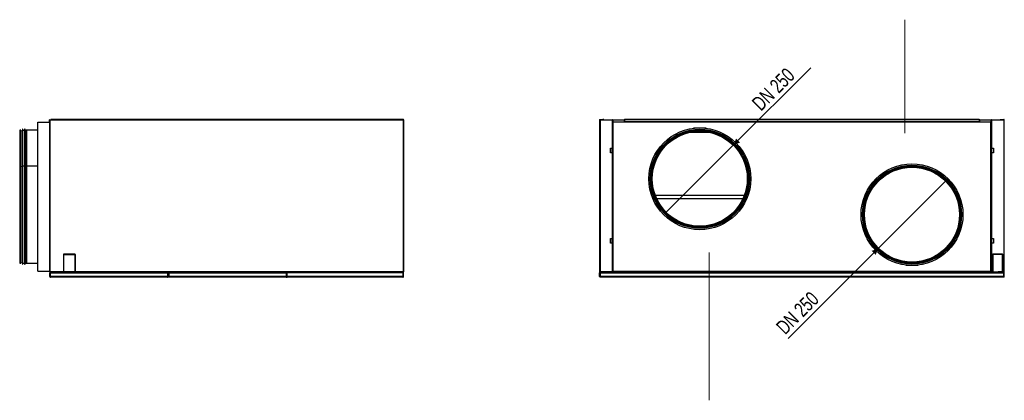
# Model space of a CAD drawing. Header units: millimetres. Extents: x 318 to 5748, y 314 to 3952.
# Tile 23 of 23: x 3235 to 5748, y 1723 to 2696. Entities that reach past the tile are written whole.
import ezdxf

# ---------------------------------------------------------------- set-up
doc = ezdxf.new("R2010")
doc.units = ezdxf.units.MM
doc.header["$LTSCALE"] = 5
doc.styles.add('SLDTEXTSTYLE0', font='TXT', dxfattribs={"width": 0.75})
doc.dimstyles.new('SLDDIMSTYLE1', dxfattribs={"dimtxt": 37.041667, "dimasz": 15, "dimexe": 0, "dimexo": 0.0625, "dimgap": 9.260417, "dimtad": 1, "dimdec": 0, "dimrnd": 1e-09, "dimzin": 12, "dimdsep": 46, "dimtxsty": 'SLDTEXTSTYLE0', "dimblk1": 'NONE', "dimsah": 1, "dimcen": 0, "dimadec": 0, "dimazin": 3, "dimtfac": 1, "dimtdec": 0, "dimtmove": 0, "dimatfit": 3, "dimldrblk": 'NONE', "dimfxl": 1, "dimfrac": 2, "dimtolj": 1, "dimtzin": 12, "dimarcsym": 0})

# ---------------------------------------------------------------- blocks, each defined once
blk = doc.blocks.new('_D')
at = {"color": 7, "linetype": 'Continuous', "lineweight": 0}
for q in [(5253.7, 2572.4), (4883.2, 2201.9)]:
    blk.add_line((5057.6, 2376.3), q, dxfattribs=at)
at = {"color": 7, "linetype": 'Continuous', "lineweight": 18}
blk.add_solid([(5057.6, 2376.3), (5073.5, 2381.6), (5062.9, 2392.2)], dxfattribs=at)
at = {"color": 7, "linetype": 'Continuous', "lineweight": 18, "insert": (5100.4, 2486.5), "char_height": 37.04, "attachment_point": 1, "rotation": 45, "style": 'SLDTEXTSTYLE0'}
blk.add_mtext('DN 250', dxfattribs=at)
blk = doc.blocks.new('_None')
blk = doc.blocks.new('_D_1')
at = {"color": 7, "linetype": 'Continuous', "lineweight": 0}
for q in [(5599.2, 2284.7), (5195.8, 1881.3)]:
    blk.add_line((5424.8, 2110.3), q, dxfattribs=at)
at = {"color": 7, "linetype": 'Continuous', "lineweight": 18}
blk.add_solid([(5424.8, 2110.3), (5408.9, 2105), (5419.5, 2094.4)], dxfattribs=at)
at = {"color": 7, "linetype": 'Continuous', "lineweight": 18, "insert": (5162.1, 1915), "char_height": 37.04, "attachment_point": 1, "rotation": 45, "style": 'SLDTEXTSTYLE0'}
blk.add_mtext('DN 250', dxfattribs=at)

msp = doc.modelspace()

# ---------------------------------------------------------------- linework, layer by layer
at = {"color": 5, "linetype": 'Continuous', "lineweight": 18, "true_color": 0x0000ff}
msp.add_line((5493.4, 2695.6), (5493.4, 2406), dxfattribs=at)
at = {"color": 7, "linetype": 'Continuous', "lineweight": 25}
for p, q in [((3311.2, 2433.9), (3311.2, 2439.8)), ((3311.6, 2439.8), (3311.2, 2439.8)), ((3311.6, 2439.8), (3312.9, 2439.8)), ((3311.6, 2439.8), (3311.6, 2051.7)), ((3312.9, 2051.7), (3312.9, 2439.8)), ((3312.9, 2439.8), (3314.9, 2439.8)), ((3314.5, 2440.8), (3314.5, 2440)), ((3314.9, 2440.8), (3314.5, 2440.8)), ((3314.5, 2440), (3314.9, 2440)), ((3314.5, 2440), (3314.5, 2439.8)), ((4213.6, 2440.8), (3314.9, 2440.8)), ((3314.9, 2440.8), (3314.9, 2439.8)), ((3314.9, 2439.8), (4213.6, 2439.8)), ((4213.3, 2441), (4177.3, 2441)), ((4213.6, 2439.8), (4213.6, 2440.8)), ((4213.6, 2439.8), (4213.6, 2051.7)), ((4214.9, 2439.8), (4213.6, 2439.8)), ((4214.9, 2051.7), (4214.9, 2439.8)), ((4714.7, 2439.8), (4714.7, 2051.7)), ((4714.7, 2439.8), (4716, 2439.8)), ((4715.7, 2440.8), (4722.7, 2440.8)), ((4715.7, 2440), (4722.7, 2440)), ((4716, 2439.8), (4716, 2051.7)), ((4716, 2439.8), (4747.4, 2439.8)), ((4722.7, 2440.8), (4722.7, 2440)), ((4725.7, 2440.8), (4722.7, 2440.8)), ((4722.7, 2440), (4725.7, 2440)), ((4725.7, 2440), (4725.7, 2440.8)), ((4747.4, 2367.1), (4747.4, 2439.8)), ((4748.4, 2439.8), (4747.4, 2439.8)), ((4748.4, 2439.8), (4748.4, 2367.1)), ((4748.4, 2439.8), (4777.4, 2439.8)), ((4777.4, 2439.8), (4777.6, 2439.8)), ((4778.4, 2439.8), (4777.6, 2439.8)), ((4777.6, 2439.8), (4777.6, 2436.8)), ((4778.4, 2439.8), (4778.4, 2436.8)), ((5683.7, 2441), (4778.7, 2441)), ((4778.7, 2441), (4778.7, 2440.7)), ((4778.7, 2440.7), (5683.7, 2440.7)), ((4778.7, 2440.7), (4778.7, 2434.9)), ((5683.7, 2440.7), (5683.7, 2441)), ((5683.7, 2440.7), (5683.7, 2434.9)), ((5683.9, 2436.8), (5683.9, 2439.8)), ((5684.7, 2439.8), (5683.9, 2439.8)), ((5684.7, 2436.8), (5684.7, 2439.8)), ((5684.7, 2439.8), (5684.9, 2439.8)), ((5684.9, 2439.8), (5713.9, 2439.8)), ((5713.9, 2367.1), (5713.9, 2439.8)), ((5714.9, 2439.8), (5713.9, 2439.8)), ((5714.9, 2439.8), (5714.9, 2367.1)), ((5714.9, 2439.8), (5746.3, 2439.8)), ((5736.6, 2440.8), (5736.6, 2440)), ((5736.6, 2440.8), (5739.6, 2440.8)), ((5736.6, 2440), (5739.6, 2440)), ((5739.6, 2440), (5739.6, 2440.8)), ((5739.6, 2440.8), (5746.6, 2440.8)), ((5746.6, 2440), (5739.6, 2440)), ((5746.3, 2439.8), (5746.3, 2051.7)), ((5746.3, 2439.8), (5747.6, 2439.8)), ((5747.6, 2051.7), (5747.6, 2439.8)), ((3237.8, 2413.3), (3235.7, 2413.3)), ((3237.8, 2321.7), (3237.8, 2413.3)), ((3242.8, 2415.6), (3241.8, 2415.6)), ((3241.8, 2415.6), (3241.8, 2324)), ((3242.8, 2324), (3242.8, 2415.6)), ((3247.5, 2412.6), (3242.8, 2412.6)), ((3248.5, 2415.6), (3247.5, 2415.6)), ((3247.5, 2415.6), (3247.5, 2324)), ((3248.5, 2324), (3248.5, 2415.6)), ((3251.7, 2412.9), (3248.5, 2411.1)), ((3281.4, 2413.1), (3252.2, 2413.1)), ((3281.4, 2433.9), (3311.4, 2433.9)), ((3281.4, 2052.9), (3281.4, 2433.9)), ((3311.4, 2052.9), (3311.4, 2433.9)), ((3311.6, 2418.1), (3311.4, 2418.1)), ((3311.6, 2413.1), (3311.4, 2413.1)), ((5712.9, 2433.9), (4748.9, 2433.9)), ((4748.9, 2433.9), (4748.9, 2052.9)), ((4777.6, 2436.8), (4778.4, 2436.8)), ((4777.6, 2436.8), (4777.6, 2433.9)), ((4778.4, 2436.8), (4778.4, 2433.9)), ((5683.7, 2434.9), (4778.7, 2434.9)), ((4778.7, 2434.8), (4778.7, 2434.9)), ((4778.7, 2434.8), (4778.7, 2434.1)), ((4781.7, 2434.8), (4778.7, 2434.8)), ((4781.7, 2434.1), (4778.7, 2434.1)), ((4778.7, 2434.1), (4778.7, 2433.9)), ((4781.7, 2434.1), (4781.7, 2434.8)), ((5680.7, 2434.8), (4781.7, 2434.8)), ((5680.7, 2434.1), (4781.7, 2434.1)), ((4986.5, 2418.1), (4954.3, 2418.1)), ((5680.7, 2434.1), (5680.7, 2434.8)), ((5683.7, 2434.8), (5680.7, 2434.8)), ((5683.7, 2434.1), (5680.7, 2434.1)), ((5683.7, 2434.9), (5683.7, 2434.8)), ((5683.7, 2434.1), (5683.7, 2434.8)), ((5683.7, 2434.1), (5683.7, 2433.9)), ((5683.9, 2436.8), (5684.7, 2436.8)), ((5683.9, 2433.9), (5683.9, 2436.8)), ((5684.7, 2433.9), (5684.7, 2436.8)), ((5712.9, 2052.9), (5712.9, 2433.9)), ((5713.5, 2418.1), (5712.9, 2418.1)), ((5713.5, 2418.1), (5713.5, 2432.6)), ((3241.8, 2411.1), (3238, 2412)), ((4996.3, 2407.5), (4944.5, 2407.5)), ((5713.2, 2403.3), (5712.9, 2403.3)), ((5713.2, 2403.3), (5713.2, 2400.3)), ((5713.2, 2400.3), (5713.2, 2375.8)), ((4742.4, 2367.1), (4747.4, 2367.1)), ((4742.4, 2355.1), (4742.4, 2367.1)), ((4746.9, 2366.6), (4746.4, 2366.1)), ((4746.4, 2366.1), (4746.4, 2356.1)), ((4747.6, 2366.6), (4746.9, 2366.6)), ((4746.9, 2366.6), (4746.9, 2355.6)), ((4748.4, 2367.1), (4747.4, 2367.1)), ((4747.6, 2367.1), (4747.6, 2366.5)), ((4748.4, 2366.5), (4747.6, 2366.5)), ((4747.6, 2366.5), (4747.6, 2364.6)), ((4748, 2364.6), (4748, 2357.6)), ((4748.4, 2364.5), (4748.2, 2364.5)), ((4748.7, 2375.3), (4748.4, 2375.3)), ((4748.4, 2373.3), (4748.7, 2373.3)), ((4748.4, 2367.1), (4748.4, 2366.5)), ((4748.4, 2366.5), (4748.4, 2364.5)), ((4748.9, 2364.3), (4748.4, 2365.7)), ((4748.7, 2373.3), (4748.9, 2373.3)), ((5713.5, 2364.3), (5712.9, 2364.3)), ((5713.9, 2365.5), (5713.5, 2364.3)), ((5713.5, 2357.8), (5713.5, 2364.3)), ((5713.7, 2375.3), (5713.9, 2375.3)), ((5713.9, 2373.3), (5713.7, 2373.3)), ((5714.9, 2367.1), (5713.9, 2367.1)), ((5713.9, 2366.5), (5713.9, 2367.1)), ((5713.9, 2366.5), (5714.7, 2366.5)), ((5713.9, 2364.5), (5713.9, 2366.5)), ((5713.9, 2364.5), (5714, 2364.5)), ((5714.3, 2357.5), (5714.3, 2364.7)), ((5714.7, 2366.5), (5714.7, 2367.1)), ((5715.5, 2366.6), (5714.7, 2366.6)), ((5714.7, 2364.7), (5714.7, 2366.5)), ((5714.9, 2367.1), (5719.9, 2367.1)), ((5716, 2366.1), (5715.5, 2366.6)), ((5715.5, 2355.6), (5715.5, 2366.6)), ((5716, 2361.1), (5716, 2366.1)), ((5719.9, 2367.1), (5719.9, 2355.1)), ((4747.4, 2355.1), (4742.4, 2355.1)), ((4746.4, 2356.1), (4746.9, 2355.6)), ((4746.9, 2355.6), (4747.6, 2355.6)), ((4747.4, 2136.4), (4747.4, 2355.1)), ((4747.4, 2355.1), (4748.4, 2355.1)), ((4747.6, 2357.6), (4747.6, 2355.7)), ((4748.4, 2355.7), (4747.6, 2355.7)), ((4747.6, 2355.7), (4747.6, 2355.1)), ((4748.4, 2357.7), (4748.2, 2357.7)), ((4748.4, 2356.5), (4748.9, 2357.8)), ((4748.4, 2357.7), (4748.4, 2355.7)), ((4748.4, 2355.7), (4748.4, 2355.1)), ((4748.4, 2355.1), (4748.4, 2136.4)), ((5712.9, 2357.8), (5713.5, 2357.8)), ((5713.5, 2357.8), (5713.9, 2356.7)), ((5713.9, 2357.7), (5714, 2357.7)), ((5713.9, 2355.7), (5713.9, 2357.7)), ((5713.9, 2355.7), (5714.7, 2355.7)), ((5713.9, 2355.1), (5713.9, 2355.7)), ((5713.9, 2136.4), (5713.9, 2355.1)), ((5714.9, 2355.1), (5713.9, 2355.1)), ((5714.7, 2355.7), (5714.7, 2357.5)), ((5714.7, 2355.1), (5714.7, 2355.7)), ((5714.7, 2355.6), (5715.5, 2355.6)), ((5714.9, 2355.1), (5714.9, 2136.4)), ((5719.9, 2355.1), (5714.9, 2355.1)), ((5715.5, 2355.6), (5716, 2356.1)), ((5716, 2356.1), (5716, 2361.1)), ((3234.8, 2320.8), (3234.8, 2074.2)), ((3237.8, 2321.7), (3235.7, 2321.7)), ((3237.8, 2073.3), (3237.8, 2321.7)), ((3241.8, 2319.5), (3238, 2320.4)), ((3242.8, 2324), (3241.8, 2324)), ((3241.8, 2324), (3241.8, 2071)), ((3242.8, 2071), (3242.8, 2324)), ((3247.5, 2321), (3242.8, 2321)), ((3248.5, 2324), (3247.5, 2324)), ((3247.5, 2324), (3247.5, 2071)), ((3248.5, 2071), (3248.5, 2324)), ((3251.7, 2321.3), (3248.5, 2319.5)), ((3281.4, 2321.5), (3252.2, 2321.5)), ((3311.6, 2321.5), (3311.4, 2321.5)), ((4856.5, 2247.5), (5084.2, 2247.5)), ((4742.4, 2136.4), (4747.4, 2136.4)), ((4742.4, 2124.4), (4742.4, 2136.4)), ((4746.9, 2135.9), (4746.4, 2135.4)), ((4747.6, 2135.9), (4746.9, 2135.9)), ((4746.9, 2135.9), (4746.9, 2124.9)), ((4748.4, 2136.4), (4747.4, 2136.4)), ((4747.6, 2136.4), (4747.6, 2135.8)), ((4748.4, 2136.4), (4748.4, 2135.8)), ((5714.9, 2136.4), (5713.9, 2136.4)), ((5713.9, 2135.8), (5713.9, 2136.4)), ((5714.7, 2135.8), (5714.7, 2136.4)), ((5715.5, 2135.9), (5714.7, 2135.9)), ((5714.9, 2136.4), (5719.9, 2136.4)), ((5716, 2135.4), (5715.5, 2135.9)), ((5715.5, 2124.9), (5715.5, 2135.9)), ((5719.9, 2136.4), (5719.9, 2124.4)), ((4747.4, 2124.4), (4742.4, 2124.4)), ((4746.4, 2135.4), (4746.4, 2125.4)), ((4746.4, 2125.4), (4746.9, 2124.9)), ((4746.9, 2124.9), (4747.6, 2124.9)), ((4747.4, 2051.7), (4747.4, 2124.4)), ((4747.4, 2124.4), (4748.4, 2124.4)), ((4747.6, 2135.8), (4748.4, 2135.8)), ((4747.6, 2135.8), (4747.6, 2133.9)), ((4747.6, 2126.9), (4747.6, 2125)), ((4748.4, 2125), (4747.6, 2125)), ((4747.6, 2125), (4747.6, 2124.4)), ((4748, 2133.9), (4748, 2126.9)), ((4748.4, 2133.8), (4748.2, 2133.8)), ((4748.4, 2127), (4748.2, 2127)), ((4748.4, 2135.8), (4748.4, 2133.8)), ((4748.9, 2133.7), (4748.4, 2135)), ((4748.4, 2125.8), (4748.9, 2127.2)), ((4748.4, 2127), (4748.4, 2125)), ((4748.4, 2125), (4748.4, 2124.4)), ((4748.4, 2124.4), (4748.4, 2051.7)), ((5713.5, 2133.7), (5712.9, 2133.7)), ((5712.9, 2127.2), (5713.5, 2127.2)), ((5713.9, 2134.8), (5713.5, 2133.7)), ((5713.5, 2127.2), (5713.5, 2133.7)), ((5713.5, 2127.2), (5713.9, 2126)), ((5713.9, 2135.8), (5714.7, 2135.8)), ((5713.9, 2133.8), (5713.9, 2135.8)), ((5713.9, 2133.8), (5714, 2133.8)), ((5713.9, 2127), (5714, 2127)), ((5713.9, 2125), (5713.9, 2127)), ((5713.9, 2125), (5714.7, 2125)), ((5713.9, 2124.4), (5713.9, 2125)), ((5713.9, 2051.7), (5713.9, 2124.4)), ((5714.9, 2124.4), (5713.9, 2124.4)), ((5714.3, 2126.8), (5714.3, 2134)), ((5714.7, 2134), (5714.7, 2135.8)), ((5714.7, 2125), (5714.7, 2126.8)), ((5714.7, 2124.4), (5714.7, 2125)), ((5714.7, 2124.9), (5715.5, 2124.9)), ((5714.9, 2124.4), (5714.9, 2051.7)), ((5719.9, 2124.4), (5714.9, 2124.4)), ((5715.5, 2124.9), (5716, 2125.4)), ((5716, 2130.4), (5716, 2135.4)), ((5716, 2125.4), (5716, 2130.4)), ((3346.6, 2096.2), (3346.6, 2081.4)), ((3353.3, 2096.2), (3346.6, 2096.2)), ((3347.1, 2081.4), (3347.1, 2095.7)), ((3347.1, 2095.7), (3353.3, 2095.7)), ((3353.3, 2095.7), (3353.3, 2096.2)), ((3369.3, 2096.2), (3353.8, 2096.2)), ((3353.8, 2096.2), (3353.8, 2095.7)), ((3353.8, 2095.7), (3369.3, 2095.7)), ((3369.3, 2095.7), (3369.3, 2096.2)), ((3376.6, 2096.2), (3369.8, 2096.2)), ((3369.8, 2096.2), (3369.8, 2095.7)), ((3369.8, 2095.7), (3376.1, 2095.7)), ((3376.1, 2095.7), (3376.1, 2081.4)), ((3376.6, 2081.4), (3376.6, 2096.2)), ((5717.6, 2096.7), (5722.3, 2096.7)), ((5717.6, 2087), (5717.6, 2096.7)), ((5718.1, 2087), (5717.6, 2087)), ((5717.6, 2086.5), (5718.1, 2086.5)), ((5717.6, 2076.9), (5717.6, 2086.5)), ((5718.1, 2096.2), (5718.1, 2087)), ((5722.3, 2096.2), (5718.1, 2096.2)), ((5718.1, 2086.5), (5718.1, 2076.9)), ((5722.3, 2096.7), (5722.3, 2096.2)), ((5722.8, 2096.7), (5730.3, 2096.7)), ((5722.8, 2096.2), (5722.8, 2096.7)), ((5730.3, 2096.2), (5722.8, 2096.2)), ((5730.3, 2096.7), (5730.3, 2096.2)), ((5730.8, 2096.7), (5738.3, 2096.7)), ((5730.8, 2096.2), (5730.8, 2096.7)), ((5738.3, 2096.2), (5730.8, 2096.2)), ((5738.3, 2096.7), (5738.3, 2096.2)), ((5738.8, 2096.7), (5743.6, 2096.7)), ((5738.8, 2096.2), (5738.8, 2096.7)), ((5743.1, 2096.2), (5738.8, 2096.2)), ((5743.1, 2087), (5743.1, 2096.2)), ((5743.6, 2087), (5743.1, 2087)), ((5743.1, 2086.5), (5743.6, 2086.5)), ((5743.1, 2076.9), (5743.1, 2086.5)), ((5743.6, 2096.7), (5743.6, 2087)), ((5743.6, 2086.5), (5743.6, 2076.9)), ((3235.7, 2073.3), (3237.8, 2073.3)), ((3238, 2074.5), (3241.8, 2075.5)), ((3241.8, 2071), (3242.8, 2071)), ((3242.8, 2074), (3247.5, 2074)), ((3247.5, 2071), (3248.5, 2071)), ((3248.5, 2075.5), (3251.7, 2073.6)), ((3252.2, 2073.5), (3281.4, 2073.5)), ((3311.4, 2073.5), (3311.6, 2073.5)), ((3346.6, 2081.4), (3347.1, 2081.4)), ((3346.6, 2080.9), (3346.6, 2065.9)), ((3347.1, 2080.9), (3346.6, 2080.9)), ((3346.6, 2068.5), (3347.1, 2068.5)), ((3346.6, 2065.9), (3347.1, 2065.9)), ((3347.1, 2065.4), (3346.6, 2065.4)), ((3346.6, 2065.4), (3346.6, 2051.7)), ((3347.1, 2065.9), (3347.1, 2080.9)), ((3347.1, 2051.7), (3347.1, 2065.4)), ((3376.1, 2081.4), (3376.6, 2081.4)), ((3376.6, 2080.9), (3376.1, 2080.9)), ((3376.1, 2080.9), (3376.1, 2065.9)), ((3376.1, 2068.5), (3376.6, 2068.5)), ((3376.1, 2065.9), (3376.6, 2065.9)), ((3376.6, 2065.4), (3376.1, 2065.4)), ((3376.1, 2065.4), (3376.1, 2051.7)), ((3376.6, 2065.9), (3376.6, 2080.9)), ((3376.6, 2051.7), (3376.6, 2065.4)), ((4748.4, 2068.5), (4748.9, 2068.5)), ((5495.9, 2068.5), (5528.1, 2068.5)), ((5712.9, 2068.5), (5713.2, 2068.5)), ((5713.2, 2054), (5713.2, 2068.5)), ((5713.2, 2059.5), (5713.2, 2068.5)), ((5713.2, 2068.5), (5713.9, 2068.5)), ((5718.1, 2076.9), (5717.6, 2076.9)), ((5717.6, 2076.4), (5718.1, 2076.4)), ((5717.6, 2064.8), (5717.6, 2076.4)), ((5718.1, 2064.8), (5717.6, 2064.8)), ((5717.6, 2064.3), (5718.1, 2064.3)), ((5717.6, 2056.9), (5717.6, 2064.3)), ((5718.1, 2076.4), (5718.1, 2064.8)), ((5718.1, 2064.3), (5718.1, 2056.9)), ((5743.6, 2076.9), (5743.1, 2076.9)), ((5743.1, 2076.4), (5743.6, 2076.4)), ((5743.1, 2064.8), (5743.1, 2076.4)), ((5743.6, 2064.8), (5743.1, 2064.8)), ((5743.1, 2064.3), (5743.6, 2064.3)), ((5743.1, 2056.9), (5743.1, 2064.3)), ((5743.6, 2076.4), (5743.6, 2064.8)), ((5743.6, 2064.3), (5743.6, 2056.9)), ((3281.4, 2052.9), (3311.4, 2052.9)), ((3311.2, 2051.7), (3311.2, 2052.9)), ((3311.2, 2051.7), (3311.6, 2051.7)), ((3311.6, 2051.7), (3312.9, 2051.7)), ((3311.6, 2048.7), (3312.6, 2048.7)), ((3311.6, 2039.2), (3311.6, 2048.7)), ((3312.6, 2050.7), (3314.9, 2050.7)), ((3312.6, 2048.7), (3312.6, 2050.7)), ((3312.6, 2048.7), (3612.6, 2048.7)), ((3312.6, 2039.2), (3312.6, 2048.7)), ((3312.6, 2048.7), (3312.6, 2039.2)), ((3312.6, 2048.7), (3312.6, 2048.7)), ((3612.6, 2039.2), (3312.6, 2039.2)), ((3312.6, 2037.8), (3312.6, 2039.2)), ((3312.6, 2037.8), (3312.6, 2039.2)), ((3314.9, 2051.7), (3312.9, 2051.7)), ((3612.1, 2037.7), (3313.1, 2037.7)), ((3314.5, 2051.7), (3314.5, 2051.5)), ((3314.5, 2051.5), (3314.5, 2050.7)), ((3314.9, 2051.5), (3314.5, 2051.5)), ((3346.6, 2051.7), (3314.9, 2051.7)), ((3314.9, 2051.7), (3314.9, 2050.7)), ((3314.9, 2050.7), (3346.6, 2050.7)), ((3346.6, 2052.7), (3347.1, 2052.7)), ((3346.6, 2050.7), (3346.6, 2051.7)), ((3347.1, 2051.5), (3346.6, 2051.5)), ((3346.6, 2050.7), (3347.1, 2050.7)), ((3376.1, 2051.7), (3347.1, 2051.7)), ((3347.1, 2051.7), (3347.1, 2050.7)), ((3347.1, 2050.7), (3376.1, 2050.7)), ((3376.1, 2052.7), (3376.6, 2052.7)), ((3376.1, 2050.7), (3376.1, 2051.7)), ((3376.6, 2051.5), (3376.1, 2051.5)), ((3376.1, 2050.7), (3376.6, 2050.7)), ((4213.6, 2051.7), (3376.6, 2051.7)), ((3376.6, 2051.7), (3376.6, 2050.7)), ((3376.6, 2050.7), (4213.6, 2050.7)), ((3612.6, 2048.7), (3612.6, 2050.7)), ((3612.6, 2049.7), (3613.2, 2049.7)), ((3612.6, 2039.2), (3612.6, 2048.7)), ((3612.6, 2039.2), (3612.6, 2048.7)), ((3612.6, 2048.7), (3613.6, 2048.7)), ((3612.6, 2037.8), (3612.6, 2039.2)), ((3612.6, 2037.8), (3612.6, 2039.2)), ((3613.6, 2039.2), (3613.6, 2048.7)), ((3614.2, 2048.7), (3615.2, 2048.7)), ((3614.2, 2048.7), (3614.2, 2039.2)), ((3615.2, 2048.7), (3615.2, 2050.7)), ((3615.2, 2048.7), (3915.2, 2048.7)), ((3615.2, 2039.2), (3615.2, 2048.7)), ((3615.2, 2048.7), (3615.2, 2039.2)), ((3915.2, 2039.2), (3615.2, 2039.2)), ((3615.2, 2039.2), (3615.2, 2037.8)), ((3615.2, 2039.2), (3615.2, 2037.8)), ((3615.2, 2037.7), (3615.2, 2037.8)), ((3615.7, 2037.7), (3615.6, 2037.7)), ((3914.7, 2037.7), (3615.7, 2037.7)), ((3914.8, 2037.7), (3914.7, 2037.7)), ((3915.2, 2048.7), (3915.2, 2050.7)), ((3915.2, 2048.7), (3915.2, 2039.2)), ((3915.2, 2048.7), (3915.2, 2039.2)), ((3916.2, 2048.7), (3915.2, 2048.7)), ((3915.2, 2037.8), (3915.2, 2039.2)), ((3915.2, 2037.8), (3915.2, 2039.2)), ((3915.2, 2037.8), (3915.2, 2037.7)), ((3916, 2048.5), (3916.8, 2048.5)), ((3916, 2039.5), (3916, 2048.5)), ((3916.2, 2048.5), (3916.2, 2048.7)), ((4213.8, 2050.3), (3916.8, 2050.3)), ((3916.8, 2048.5), (3916.8, 2050.3)), ((4213.8, 2048.5), (3916.8, 2048.5)), ((3916.8, 2048.5), (3916.8, 2039.5)), ((3916.8, 2048.5), (3916.8, 2039.5)), ((4213.8, 2039.5), (3916.8, 2039.5)), ((3916.8, 2039.5), (3916.8, 2038)), ((3916.8, 2038), (3916.8, 2039.5)), ((4212.8, 2037.7), (3917.8, 2037.7)), ((3931.2, 2050.3), (3931.2, 2050.7)), ((3936.9, 2050.3), (3936.9, 2050.7)), ((3937.7, 2050.3), (3937.7, 2050.7)), ((3937.7, 2050.7), (3937.7, 2050.3)), ((4007.7, 2050.3), (4007.7, 2050.7)), ((4007.7, 2050.3), (4007.7, 2050.7)), ((4008.5, 2050.7), (4008.5, 2050.3)), ((4179.3, 2050.3), (4174.8, 2050.7)), ((4213.6, 2050.7), (4213.6, 2051.7)), ((4213.6, 2051.7), (4214.9, 2051.7)), ((4213.6, 2051.3), (4214.4, 2051.3)), ((4213.6, 2051.3), (4214.4, 2051.3)), ((4213.8, 2048.5), (4213.8, 2050.3)), ((4213.8, 2039.5), (4213.8, 2048.5)), ((4213.8, 2048.5), (4213.8, 2039.5)), ((4214.6, 2048.5), (4213.8, 2048.5)), ((4213.8, 2048.5), (4213.8, 2048.5)), ((4213.8, 2038), (4213.8, 2039.5)), ((4213.8, 2038), (4213.8, 2039.5)), ((4214.6, 2039.5), (4214.6, 2048.5)), ((4716, 2051.7), (4714.7, 2051.7)), ((4714.7, 2048.7), (4714.7, 2039.2)), ((4714.8, 2039.2), (4714.8, 2048.7)), ((4727.7, 2051.5), (4715.7, 2051.5)), ((4716.8, 2050.7), (4715.7, 2050.7)), ((4715.8, 2039.2), (4715.8, 2048.7)), ((4715.8, 2048.7), (4725.8, 2048.7)), ((4715.8, 2048.7), (4715.8, 2039.2)), ((4715.8, 2048.5), (4715.8, 2048.5)), ((5746.6, 2039.2), (4715.8, 2039.2)), ((4715.8, 2037.8), (4715.8, 2039.2)), ((4715.8, 2037.8), (4715.8, 2039.2)), ((4747.4, 2051.7), (4716, 2051.7)), ((4716.3, 2037.7), (4716.2, 2037.7)), ((5746.1, 2037.7), (4716.3, 2037.7)), ((4725.5, 2049.5), (4716.5, 2049.5)), ((4716.8, 2050.7), (4723.8, 2050.7)), ((4723.8, 2049.7), (4716.8, 2049.7)), ((4723.8, 2049.7), (4723.8, 2050.7)), ((4725.8, 2050.7), (4723.8, 2050.7)), ((4723.8, 2050.3), (4725.5, 2050.3)), ((4725.5, 2049.5), (4725.5, 2050.3)), ((4725.5, 2050.3), (4725.5, 2049.5)), ((4725.5, 2050.3), (4725.8, 2050.3)), ((4725.5, 2049.5), (4725.8, 2049.5)), ((4725.5, 2048.7), (4725.5, 2049.5)), ((5736.6, 2050.7), (4725.8, 2050.7)), ((4725.8, 2050.7), (4725.8, 2048.7)), ((4725.8, 2048.7), (5736.6, 2048.7)), ((4727.7, 2051.5), (4727.7, 2050.7)), ((4730.7, 2051.5), (4727.7, 2051.5)), ((4730.7, 2050.7), (4730.7, 2051.5)), ((4747.4, 2051.7), (4748.4, 2051.7)), ((4757.9, 2051.7), (4748.4, 2051.7)), ((4748.9, 2052.9), (5712.9, 2052.9)), ((4749.2, 2052.9), (4749.2, 2052.8)), ((4749.2, 2052.8), (4749.2, 2052.9)), ((4749.7, 2052.7), (5712.7, 2052.7)), ((4757.9, 2050.7), (4757.9, 2052.7)), ((4758.7, 2052.7), (4758.7, 2050.7)), ((4758.7, 2052.7), (4758.7, 2050.7)), ((5703.7, 2050.7), (5703.7, 2052.7)), ((5703.7, 2050.7), (5703.7, 2052.7)), ((5704.5, 2052.7), (5704.5, 2050.7)), ((5713.9, 2051.7), (5704.5, 2051.7)), ((5713.2, 2059.5), (5713.2, 2053.5)), ((5713.2, 2059.5), (5713.2, 2059.5)), ((5713.2, 2052.8), (5713.2, 2054)), ((5713.2, 2052.8), (5713.2, 2053.5)), ((5713.2, 2053.5), (5713.2, 2053.5)), ((5714.9, 2051.7), (5713.9, 2051.7)), ((5714.9, 2051.7), (5717.6, 2051.7)), ((5718.1, 2056.9), (5717.6, 2056.9)), ((5717.6, 2056.4), (5718.1, 2056.4)), ((5717.6, 2051.7), (5717.6, 2056.4)), ((5718.1, 2051.7), (5717.6, 2051.7)), ((5718.1, 2056.4), (5718.1, 2051.7)), ((5718.1, 2051.7), (5743.1, 2051.7)), ((5731.6, 2051.5), (5731.6, 2050.7)), ((5734.6, 2051.5), (5731.6, 2051.5)), ((5734.6, 2050.7), (5734.6, 2051.5)), ((5746.6, 2051.5), (5734.6, 2051.5)), ((5736.6, 2048.7), (5736.6, 2050.7)), ((5738.6, 2050.7), (5736.6, 2050.7)), ((5736.6, 2050.3), (5736.8, 2050.3)), ((5736.6, 2049.5), (5736.8, 2049.5)), ((5736.6, 2048.7), (5746.6, 2048.7)), ((5736.8, 2050.3), (5736.8, 2049.5)), ((5738.6, 2050.3), (5736.8, 2050.3)), ((5736.8, 2050.3), (5736.8, 2049.5)), ((5736.8, 2049.5), (5745.8, 2049.5)), ((5736.8, 2049.5), (5736.8, 2048.7)), ((5738.6, 2050.7), (5738.6, 2049.7)), ((5745.6, 2050.7), (5738.6, 2050.7)), ((5738.6, 2049.7), (5745.6, 2049.7)), ((5743.6, 2056.9), (5743.1, 2056.9)), ((5743.1, 2056.4), (5743.6, 2056.4)), ((5743.1, 2051.7), (5743.1, 2056.4)), ((5743.6, 2051.7), (5743.1, 2051.7)), ((5743.6, 2056.4), (5743.6, 2051.7)), ((5746.3, 2051.7), (5743.6, 2051.7)), ((5746.6, 2050.7), (5745.6, 2050.7)), ((5746.3, 2051.7), (5747.6, 2051.7)), ((5746.6, 2039.2), (5746.6, 2048.7)), ((5746.6, 2039.2), (5746.6, 2048.7)), ((5746.6, 2048.5), (5746.6, 2048.5)), ((5746.6, 2037.8), (5746.6, 2039.2)), ((5746.6, 2039.2), (5746.6, 2037.8)), ((5747.6, 2039.2), (5747.6, 2048.7))]:
    msp.add_line(p, q, dxfattribs=at)
at = {"color": 8, "linetype": 'Continuous', "lineweight": 25}
for p, q in [((4777.4, 2439.8), (4777.4, 2433.9)), ((5684.9, 2433.9), (5684.9, 2439.8)), ((3235.7, 2413.3), (3235.7, 2321.7)), ((3251.7, 2412.9), (3251.7, 2321.3)), ((3252.2, 2413.1), (3252.2, 2321.5)), ((3238, 2412), (3238, 2320.4)), ((5712.9, 2400.3), (5713.2, 2400.3)), ((3235.7, 2321.7), (3235.7, 2073.3)), ((3238, 2320.4), (3238, 2074.5)), ((3251.7, 2321.3), (3251.7, 2073.6)), ((3252.2, 2321.5), (3252.2, 2073.5)), ((5080.3, 2238), (4860.5, 2238)), ((3347.1, 2054), (3346.6, 2054)), ((3346.6, 2051.7), (3347.1, 2051.7)), ((3376.6, 2054), (3376.1, 2054)), ((3376.1, 2051.7), (3376.6, 2051.7)), ((3929.2, 2050.7), (3929.2, 2050.3)), ((4715.8, 2039.5), (4715.8, 2039.5)), ((5713.2, 2054), (5712.9, 2054)), ((5746.6, 2039.5), (5746.6, 2039.5))]:
    msp.add_line(p, q, dxfattribs=at)
at = {"color": 1, "linetype": 'Continuous', "lineweight": 18}
msp.add_line((4994.7, 2101), (4994.7, 1723.2), dxfattribs=at)
at = {"color": 7, "linetype": 'Continuous', "lineweight": 25, "flags": 128}
for points in [[(5713.7, 2373.3), (5713.2, 2373.3), (5712.9, 2373.4)], [(4749.2, 2052.8), (4749, 2052.9), (4749, 2052.9)]]:
    msp.add_lwpolyline(points, dxfattribs=at)
at = {"color": 7, "linetype": 'Continuous', "lineweight": 25}
for centre, radius in [((4970.4, 2289.1), 130), ((4970.4, 2289.1), 126.5), ((4970.4, 2289.1), 124.2), ((4970.4, 2289.1), 122.2), ((4970.4, 2289.1), 122.2), ((4970.4, 2289.1), 121.2), ((4970.4, 2289.1), 121.2), ((5512, 2197.5), 130), ((5512, 2197.5), 126.5), ((5512, 2197.5), 124.2), ((5512, 2197.5), 122.2), ((5512, 2197.5), 122.2), ((5512, 2197.5), 121.2), ((5512, 2197.5), 121.2)]:
    msp.add_circle(centre, radius, dxfattribs=at)
for centre, radius, start, end in [((4177.3, 2439.8), 1.2, 90, 123.5573), ((4213.3, 2439.8), 1.2, 0, 90), ((4213.3, 2439.8), 0.5, 0, 57.3164), ((4715.7, 2439.8), 1, 90, 180), ((4715.7, 2439.8), 0.2, 90, 180), ((5746.6, 2439.8), 1, 0, 90), ((5746.6, 2439.8), 0.2, 0, 90), ((3235.7, 2412.4), 0.9, 90, 180), ((3252.2, 2412.1), 1, 90, 120), ((3312.7, 2432.6), 1.3, 147.7958, 180), ((5712.2, 2432.6), 1.3, 0, 57.421), ((3237.8, 2411.2), 0.9, 75.5225, 90), ((4748.7, 2375.8), 0.5, 270, 293.5782), ((5713.7, 2375.8), 0.5, 180, 270), ((3235.7, 2320.8), 0.9, 90, 180), ((3237.8, 2319.6), 0.9, 75.5225, 90), ((3252.2, 2320.5), 1, 90, 120), ((3235.7, 2074.2), 0.9, 180, 270), ((3237.8, 2075.4), 0.9, 270, 284.4775), ((3252.2, 2074.5), 1, 240, 270), ((3313.6, 2048.7), 2, 119.9065, 180), ((3313.1, 2039.2), 1.5, 180, 250.5288), ((3313.1, 2039.2), 1.5, 250.5288, 270), ((3612.1, 2039.2), 1.5, 270, 289.4712), ((3612.1, 2039.2), 1.5, 289.4712, 0), ((3613.2, 2048.7), 2, 0, 90), ((3613.2, 2048.7), 1, 0, 90), ((3615.7, 2039.2), 1.5, 180, 250.5288), ((3615.7, 2039.2), 1.5, 250.5288, 270), ((3914.7, 2039.2), 1.5, 270, 289.4712), ((3917.2, 2048.7), 2, 90, 180), ((3914.7, 2039.2), 1.5, 289.4712, 348.3411), ((3917.8, 2039.5), 1.8, 180, 236.251), ((3917.2, 2048.7), 1, 109.451, 180), ((3917.8, 2039.5), 1.8, 236.251, 270), ((4179.5, 2052.3), 2, 265, 270), ((4212.8, 2039.5), 1.8, 270, 303.749), ((4213, 2051.8), 1.5, 270, 340.5288), ((4212.8, 2048.5), 1.8, 0, 56.3275), ((4212.8, 2039.5), 1.8, 303.749, 360), ((4213, 2051.8), 1.5, 340.5288, 360), ((4715.7, 2051.7), 1, 180, 270), ((4716.7, 2048.7), 2, 90, 180), ((4716.8, 2048.7), 2, 90, 180), ((4716.3, 2039.2), 1.5, 180, 250.5288), ((4715.7, 2051.7), 0.2, 180, 270), ((4716.8, 2048.7), 1, 90, 180), ((4716.3, 2039.2), 1.5, 250.5288, 270), ((4716.2, 2039.2), 1.5, 254.1373, 270), ((4716.5, 2048.5), 1, 90, 114.4473), ((4749.7, 2054), 1.3, 180, 232.0201), ((4749.7, 2054), 1.3, 247.3801, 270), ((5712.7, 2054), 1.3, 270, 292.6199), ((5712.7, 2054), 1.3, 292.6199, 338.555), ((5745.6, 2048.7), 2, 0, 90), ((5745.6, 2048.7), 1, 0, 90), ((5745.8, 2048.5), 1, 53.1301, 90), ((5746.1, 2039.2), 1.5, 270, 289.4712), ((5746.6, 2051.7), 0.2, 270, 0), ((5746.6, 2051.7), 1, 270, 0), ((5746.1, 2039.2), 1.5, 289.4712, 0)]:
    msp.add_arc(centre, radius, start, end, dxfattribs=at)
for centre, major_axis, ratio, start_param, end_param in [((3313.1, 2039.2), (0, 1.5), 0.994343, 2.801756, 3.141593), ((3612.1, 2039.2), (0, 1.5), 0.994343, 3.141593, 3.48143), ((3615.7, 2039.2), (0, 1.5), 0.994343, 2.801756, 3.141593), ((3615.6, 2039.2), (0, 1.5), 0.994343, 2.864736, 3.141593), ((3914.7, 2039.2), (0, 1.5), 0.994343, 3.141593, 3.48143), ((3914.8, 2039.2), (0, 1.5), 0.994343, 3.141593, 3.418449), ((3917.8, 2039.5), (0, 1.8), 0.998, 2.552562, 3.141593), ((4212.8, 2039.5), (0, 1.8), 0.998, 3.141593, 3.730624), ((4213, 2051.8), (1.5, 0), 0.994343, 5.943348, 6.283185), ((4716.3, 2039.2), (0, 1.5), 0.994343, 2.801756, 3.141593), ((4749.7, 2054), (0, 1.3), 0.994343, 2.746802, 3.141593), ((5712.7, 2054), (0, 1.3), 0.994343, 3.141593, 3.536384), ((5746.1, 2039.2), (0, 1.5), 0.994343, 3.141593, 3.48143)]:
    msp.add_ellipse(centre, major_axis=major_axis, ratio=ratio, start_param=start_param, end_param=end_param, dxfattribs=at)
for points, knots in [([(3234.8, 2412.4), (3234.8, 2412.3), (3234.8, 2412.1), (3234.8, 2410.5), (3234.8, 2407.8), (3234.8, 2404.3), (3234.8, 2400.5), (3234.8, 2396.7), (3234.8, 2391.6), (3234.8, 2384.9), (3234.8, 2377.4), (3234.8, 2370.1), (3234.8, 2363.5), (3234.8, 2356.6), (3234.8, 2349.4), (3234.8, 2342.1), (3234.8, 2333.3), (3234.8, 2326.3), (3234.8, 2321.7), (3234.8, 2321.1)], [0, 0, 0, 0, 0.068803, 0.139922, 0.213153, 0.288244, 0.339348, 0.390871, 0.442785, 0.52147, 0.600576, 0.65332, 0.705941, 0.758407, 0.810317, 0.861841, 0.912947, 0.988038, 1, 1, 1, 1]), ([(4970.4, 2412.4), (4974.1, 2412.3), (4981.6, 2412.1), (4992.9, 2410.5), (5004.4, 2407.8), (5014.6, 2404.3), (5023.4, 2400.5), (5030.7, 2396.7), (5039.1, 2391.6), (5048.2, 2384.9), (5056.7, 2377.4), (5063.4, 2370.1), (5068.8, 2363.5), (5073.6, 2356.6), (5078, 2349.4), (5081.8, 2342.1), (5085.6, 2333.3), (5089.1, 2323.1), (5091.8, 2311.6), (5093.3, 2300.3), (5093.8, 2289.1), (5093.3, 2277.8), (5091.8, 2266.5), (5089.1, 2255), (5085.6, 2244.8), (5081.8, 2236.1), (5078, 2228.7), (5072.9, 2220.3), (5066.2, 2211.2), (5058.7, 2202.8), (5051.4, 2196), (5044.8, 2190.7), (5037.9, 2185.8), (5030.7, 2181.5), (5023.4, 2177.6), (5014.6, 2173.8), (5004.4, 2170.4), (4992.9, 2167.7), (4981.6, 2166.1), (4970.4, 2165.6), (4959.1, 2166.1), (4947.8, 2167.7), (4936.3, 2170.4), (4926.1, 2173.8), (4917.4, 2177.6), (4910, 2181.5), (4901.6, 2186.5), (4892.5, 2193.2), (4884.1, 2200.8), (4877.3, 2208), (4872, 2214.6), (4867.1, 2221.5), (4862.8, 2228.7), (4858.9, 2236.1), (4855.1, 2244.8), (4851.7, 2255), (4849, 2266.5), (4847.4, 2277.8), (4846.9, 2289.1), (4847.4, 2300.3), (4849, 2311.6), (4851.7, 2323.1), (4855.1, 2333.3), (4858.9, 2342.1), (4862.8, 2349.4), (4867.8, 2357.8), (4874.5, 2366.9), (4882.1, 2375.4), (4889.3, 2382.1), (4895.9, 2387.5), (4902.8, 2392.3), (4910, 2396.7), (4917.4, 2400.5), (4926.1, 2404.3), (4936.3, 2407.8), (4947.8, 2410.5), (4959.1, 2412.1), (4966.7, 2412.3), (4970.4, 2412.4)], [0, 0, 0, 0, 0.0143197, 0.0291215, 0.0443629, 0.0599913, 0.0706273, 0.0813507, 0.0921553, 0.1085318, 0.1249959, 0.1359733, 0.1469251, 0.1578447, 0.1686487, 0.1793721, 0.1900087, 0.2056371, 0.2208785, 0.2356803, 0.25, 0.2643197, 0.2791215, 0.2943629, 0.3099913, 0.3206273, 0.3313507, 0.3421553, 0.3585318, 0.3749959, 0.3859733, 0.3969251, 0.4078447, 0.4186487, 0.4293721, 0.4400087, 0.4556371, 0.4708785, 0.4856803, 0.5, 0.5143197, 0.5291215, 0.5443629, 0.5599913, 0.5706273, 0.5813507, 0.5921553, 0.6085318, 0.6249959, 0.6359733, 0.6469251, 0.6578447, 0.6686487, 0.6793721, 0.6900087, 0.7056371, 0.7208785, 0.7356803, 0.75, 0.7643197, 0.7791215, 0.7943629, 0.8099913, 0.8206273, 0.8313507, 0.8421553, 0.8585318, 0.8749959, 0.8859733, 0.8969251, 0.9078447, 0.9186487, 0.9293721, 0.9400087, 0.9556371, 0.9708785, 0.9856803, 1, 1, 1, 1]), ([(4970.4, 2412.2), (4966.7, 2412.1), (4959.2, 2411.9), (4947.8, 2410.3), (4936.3, 2407.6), (4926.2, 2404.1), (4917.5, 2400.3), (4910.1, 2396.5), (4901.7, 2391.4), (4892.6, 2384.8), (4884.2, 2377.2), (4877.5, 2370), (4872.1, 2363.4), (4867.3, 2356.5), (4862.9, 2349.3), (4859.1, 2342), (4855.3, 2333.2), (4851.9, 2323.1), (4849.2, 2311.6), (4847.6, 2300.3), (4847.1, 2289.1), (4847.6, 2277.9), (4849.2, 2266.5), (4851.9, 2255), (4855.3, 2244.9), (4859.1, 2236.2), (4862.9, 2228.8), (4868, 2220.4), (4874.6, 2211.3), (4882.2, 2202.9), (4889.5, 2196.2), (4896, 2190.8), (4902.9, 2186), (4910.1, 2181.6), (4917.5, 2177.8), (4926.2, 2174), (4936.3, 2170.6), (4947.8, 2167.9), (4959.2, 2166.3), (4970.4, 2165.8), (4981.6, 2166.3), (4992.9, 2167.9), (5004.4, 2170.6), (5014.5, 2174), (5023.3, 2177.8), (5030.6, 2181.6), (5039, 2186.7), (5048.1, 2193.3), (5056.5, 2200.9), (5063.3, 2208.2), (5068.6, 2214.7), (5073.5, 2221.6), (5077.8, 2228.8), (5081.6, 2236.2), (5085.4, 2244.9), (5088.9, 2255), (5091.6, 2266.5), (5093.1, 2277.9), (5093.6, 2289.1), (5093.1, 2300.3), (5091.6, 2311.6), (5088.9, 2323.1), (5085.4, 2333.2), (5081.6, 2342), (5077.8, 2349.3), (5072.7, 2357.7), (5066.1, 2366.8), (5058.5, 2375.2), (5051.3, 2382), (5044.7, 2387.3), (5037.8, 2392.2), (5030.6, 2396.5), (5023.3, 2400.3), (5014.5, 2404.1), (5004.4, 2407.6), (4992.9, 2410.3), (4981.6, 2411.9), (4974.1, 2412.1), (4970.4, 2412.2)], [0, 0, 0, 0, 0.01432, 0.029121, 0.044363, 0.059991, 0.070627, 0.081351, 0.092155, 0.108532, 0.124996, 0.135973, 0.146925, 0.157845, 0.168649, 0.179372, 0.190009, 0.205637, 0.220879, 0.23568, 0.25, 0.26432, 0.279121, 0.294363, 0.309991, 0.320627, 0.331351, 0.342155, 0.358532, 0.374996, 0.385973, 0.396925, 0.407845, 0.418649, 0.429372, 0.440009, 0.455637, 0.470879, 0.48568, 0.5, 0.51432, 0.529121, 0.544363, 0.559991, 0.570627, 0.581351, 0.592155, 0.608532, 0.624996, 0.635973, 0.646925, 0.657845, 0.668649, 0.679372, 0.690009, 0.705637, 0.720879, 0.73568, 0.75, 0.76432, 0.779121, 0.794363, 0.809991, 0.820627, 0.831351, 0.842155, 0.858532, 0.874996, 0.885973, 0.896925, 0.907845, 0.918649, 0.929372, 0.940009, 0.955637, 0.970879, 0.98568, 1, 1, 1, 1]), ([(5512, 2320.8), (5515.7, 2320.7), (5523.2, 2320.5), (5534.5, 2318.9), (5546, 2316.2), (5556.2, 2312.7), (5565, 2308.9), (5572.3, 2305.1), (5580.7, 2300), (5589.8, 2293.3), (5598.3, 2285.8), (5605, 2278.5), (5610.4, 2271.9), (5615.2, 2265), (5619.6, 2257.8), (5623.4, 2250.5), (5627.2, 2241.7), (5630.7, 2231.5), (5633.4, 2220), (5634.9, 2208.7), (5635.4, 2197.5), (5634.9, 2186.2), (5633.4, 2174.9), (5630.7, 2163.4), (5627.2, 2153.2), (5623.4, 2144.5), (5619.6, 2137.1), (5614.5, 2128.7), (5607.8, 2119.6), (5600.3, 2111.2), (5593, 2104.4), (5586.4, 2099.1), (5579.5, 2094.2), (5572.3, 2089.9), (5565, 2086), (5556.2, 2082.2), (5546, 2078.8), (5534.5, 2076.1), (5523.2, 2074.5), (5512, 2074), (5500.7, 2074.5), (5489.4, 2076.1), (5477.9, 2078.8), (5467.7, 2082.2), (5459, 2086), (5451.6, 2089.9), (5443.2, 2094.9), (5434.1, 2101.6), (5425.7, 2109.2), (5418.9, 2116.4), (5413.6, 2123), (5408.7, 2129.9), (5404.4, 2137.1), (5400.5, 2144.5), (5396.7, 2153.2), (5393.3, 2163.4), (5390.6, 2174.9), (5389, 2186.2), (5388.5, 2197.5), (5389, 2208.7), (5390.6, 2220), (5393.3, 2231.5), (5396.7, 2241.7), (5400.5, 2250.5), (5404.4, 2257.8), (5409.4, 2266.2), (5416.1, 2275.3), (5423.7, 2283.8), (5430.9, 2290.5), (5437.5, 2295.9), (5444.4, 2300.7), (5451.6, 2305.1), (5459, 2308.9), (5467.7, 2312.7), (5477.9, 2316.2), (5489.4, 2318.9), (5500.7, 2320.5), (5508.3, 2320.7), (5512, 2320.8)], [0, 0, 0, 0, 0.01432, 0.029121, 0.044363, 0.059991, 0.070627, 0.081351, 0.092155, 0.108532, 0.124996, 0.135973, 0.146925, 0.157845, 0.168649, 0.179372, 0.190009, 0.205637, 0.220879, 0.23568, 0.25, 0.26432, 0.279121, 0.294363, 0.309991, 0.320627, 0.331351, 0.342155, 0.358532, 0.374996, 0.385973, 0.396925, 0.407845, 0.418649, 0.429372, 0.440009, 0.455637, 0.470879, 0.48568, 0.5, 0.51432, 0.529121, 0.544363, 0.559991, 0.570627, 0.581351, 0.592155, 0.608532, 0.624996, 0.635973, 0.646925, 0.657845, 0.668649, 0.679372, 0.690009, 0.705637, 0.720879, 0.73568, 0.75, 0.76432, 0.779121, 0.794363, 0.809991, 0.820627, 0.831351, 0.842155, 0.858532, 0.874996, 0.885973, 0.896925, 0.907845, 0.918649, 0.929372, 0.940009, 0.955637, 0.970879, 0.98568, 1, 1, 1, 1]), ([(5512, 2320.6), (5508.3, 2320.5), (5500.8, 2320.3), (5489.4, 2318.7), (5477.9, 2316), (5467.8, 2312.5), (5459.1, 2308.7), (5451.7, 2304.9), (5443.3, 2299.8), (5434.2, 2293.2), (5425.8, 2285.6), (5419.1, 2278.4), (5413.7, 2271.8), (5408.9, 2264.9), (5404.5, 2257.7), (5400.7, 2250.4), (5396.9, 2241.6), (5393.5, 2231.5), (5390.8, 2220), (5389.2, 2208.7), (5388.7, 2197.5), (5389.2, 2186.3), (5390.8, 2174.9), (5393.5, 2163.4), (5396.9, 2153.3), (5400.7, 2144.6), (5404.5, 2137.2), (5409.6, 2128.8), (5416.2, 2119.7), (5423.8, 2111.3), (5431.1, 2104.6), (5437.6, 2099.2), (5444.5, 2094.4), (5451.7, 2090), (5459.1, 2086.2), (5467.8, 2082.4), (5477.9, 2079), (5489.4, 2076.3), (5500.8, 2074.7), (5512, 2074.2), (5523.2, 2074.7), (5534.5, 2076.3), (5546, 2079), (5556.1, 2082.4), (5564.9, 2086.2), (5572.2, 2090), (5580.6, 2095.1), (5589.7, 2101.7), (5598.1, 2109.3), (5604.9, 2116.6), (5610.2, 2123.1), (5615.1, 2130), (5619.4, 2137.2), (5623.2, 2144.6), (5627, 2153.3), (5630.5, 2163.4), (5633.2, 2174.9), (5634.7, 2186.3), (5635.2, 2197.5), (5634.7, 2208.7), (5633.2, 2220), (5630.5, 2231.5), (5627, 2241.6), (5623.2, 2250.4), (5619.4, 2257.7), (5614.3, 2266.1), (5607.7, 2275.2), (5600.1, 2283.6), (5592.9, 2290.4), (5586.3, 2295.7), (5579.4, 2300.6), (5572.2, 2304.9), (5564.9, 2308.7), (5556.1, 2312.5), (5546, 2316), (5534.5, 2318.7), (5523.2, 2320.3), (5515.7, 2320.5), (5512, 2320.6)], [0, 0, 0, 0, 0.01432, 0.029121, 0.044363, 0.059991, 0.070627, 0.081351, 0.092155, 0.108532, 0.124996, 0.135973, 0.146925, 0.157845, 0.168649, 0.179372, 0.190009, 0.205637, 0.220879, 0.23568, 0.25, 0.26432, 0.279121, 0.294363, 0.309991, 0.320627, 0.331351, 0.342155, 0.358532, 0.374996, 0.385973, 0.396925, 0.407845, 0.418649, 0.429372, 0.440009, 0.455637, 0.470879, 0.48568, 0.5, 0.51432, 0.529121, 0.544363, 0.559991, 0.570627, 0.581351, 0.592155, 0.608532, 0.624996, 0.635973, 0.646925, 0.657845, 0.668649, 0.679372, 0.690009, 0.705637, 0.720879, 0.73568, 0.75, 0.76432, 0.779121, 0.794363, 0.809991, 0.820627, 0.831351, 0.842155, 0.858532, 0.874996, 0.885973, 0.896925, 0.907845, 0.918649, 0.929372, 0.940009, 0.955637, 0.970879, 0.98568, 1, 1, 1, 1])]:
    msp.add_open_spline(points, degree=3, knots=knots, dxfattribs=at)

# ---------------------------------------------------------------- dimensions: what is measured, and where the dimension line sits
at = {"color": 7, "linetype": 'Continuous', "lineweight": 18}
for p1, p2, picture, middle in [((4883.2, 2201.9), (5057.6, 2376.3), '_D', (5194.8, 2513.5)), ((5599.2, 2284.7), (5424.8, 2110.3), '_D_1', (5254.8, 1940.3))]:
    dim = msp.add_diameter_dim_2p(p1=p1, p2=p2, text='DN 250', dimstyle='SLDDIMSTYLE1', override={"dimpost": '<>'}, dxfattribs=at)
    dim.commit()
    dim.dimension.update_dxf_attribs({"geometry": picture, "text_midpoint": middle, "dimtype": 163})

doc.saveas('drawing.dxf')
